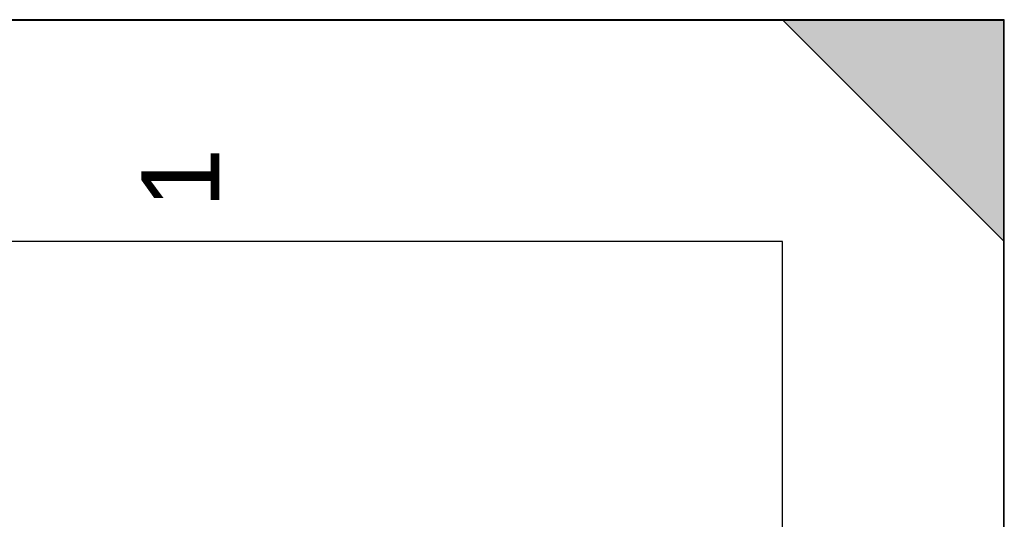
# Model space of a CAD drawing. Header units: millimetres. Extents: x 0 to 297, y 0 to 210.
# Tile 24 of 24: x 253 to 297, y 188 to 210. Entities that reach past the tile are written whole.
import ezdxf

# ---------------------------------------------------------------- set-up
doc = ezdxf.new("R2010")
doc.units = ezdxf.units.MM
doc.header["$LTSCALE"] = 16.335
doc.layers.get('0').update_dxf_attribs({"linetype": 'CONTINUOUS'})
doc.styles.add('TEXTSTYLE_2', font='arial.ttf')

# ---------------------------------------------------------------- blocks, each defined once
blk = doc.blocks.new('MARGEA4_BL0', base_point=(148.514, 105.014))
at = {"color": 7, "linetype": 'Continuous'}
for p, q in [((297.014, 210.014), (0.014, 210.014)), ((287.014, 210.014), (297.014, 200.014)), ((297.014, 210.014), (287.014, 210.014)), ((297.014, 200.014), (287.014, 210.014)), ((297.014, 0.014), (297.014, 210.014)), ((297.014, 200.014), (297.014, 210.014)), ((297.014, 0.014), (297.014, 210.014)), ((287.014, 200.014), (10.014, 200.014)), ((287.014, 10.014), (287.014, 200.014))]:
    blk.add_line(p, q, dxfattribs=at)
blk.add_solid([(287.014, 210.014), (297.014, 200.014), (297.014, 210.014)], dxfattribs=at)
at = {"color": 2, "linetype": 'Continuous', "style": 'TEXTSTYLE_2', "oblique": 0}
blk.add_text('1', height=3.5, rotation=90, dxfattribs=at).set_placement((261.639, 201.514))

msp = doc.modelspace()

# ---------------------------------------------------------------- linework, layer by layer
at = {"color": 7, "linetype": 'Continuous'}
for p, q in [((0, 210), (297, 210)), ((297, 0), (297, 210)), ((297.014, 0.014), (297.014, 200.014))]:
    msp.add_line(p, q, dxfattribs=at)

# ---------------------------------------------------------------- block references
at = {"color": 2, "linetype": 'Continuous'}
msp.add_blockref('MARGEA4_BL0', (148.514, 105.014), dxfattribs=at)

doc.saveas('drawing.dxf')
